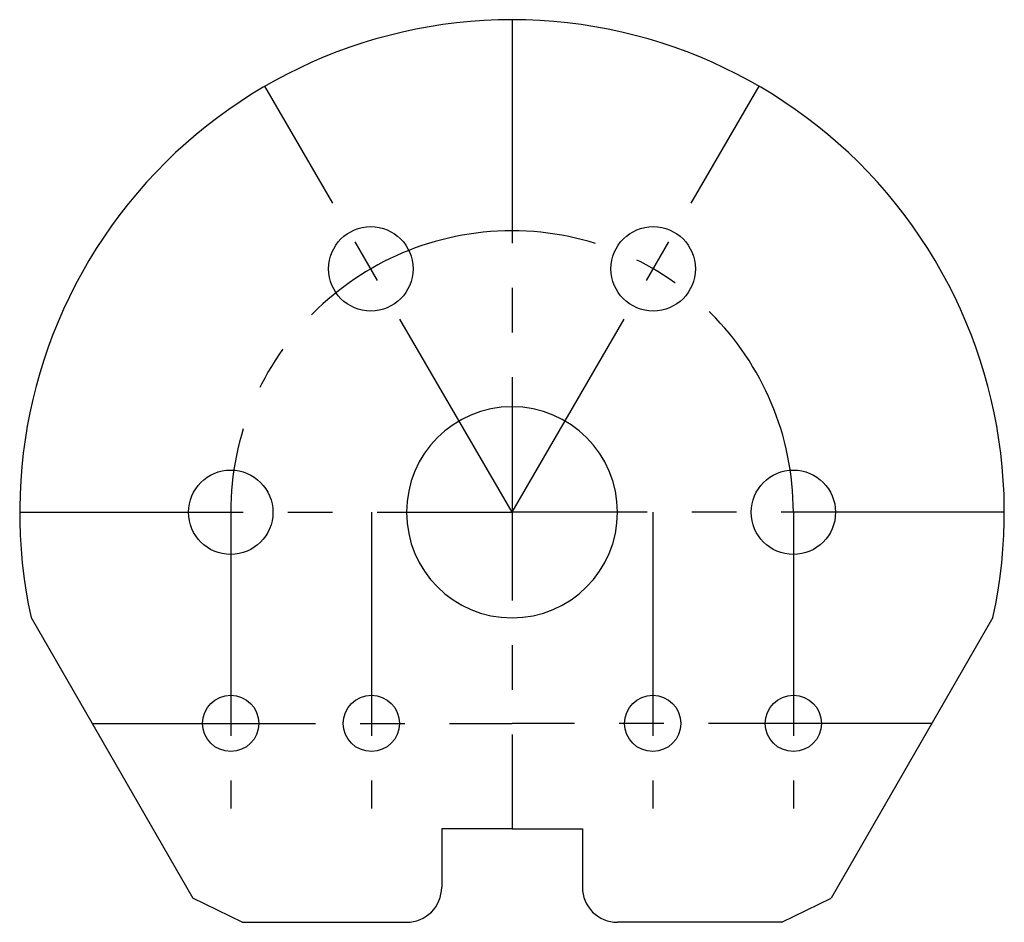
# Model space of a CAD drawing. Header units: millimetres. Extents: x 1804 to 1944, y 942 to 1070.
import ezdxf

# ---------------------------------------------------------------- set-up
doc = ezdxf.new("R2010")
doc.units = ezdxf.units.MM
doc.linetypes.add('CENTER', pattern=[50.8, 31.75, -6.35, 6.35, -6.35])
doc.layers.add('AXE', color=1, linetype='CENTER')

msp = doc.modelspace()

# ---------------------------------------------------------------- linework, layer by layer
for p, q in [((1805.98, 985.41), (1828.99, 945.56)), ((1942.75, 985.41), (1919.74, 945.56)), ((1874.37, 955.38), (1864.37, 955.38)), ((1864.37, 955.38), (1864.37, 947.11)), ((1874.37, 955.38), (1884.37, 955.38)), ((1884.37, 955.38), (1884.37, 947.11)), ((1835.98, 942.11), (1828.99, 945.56)), ((1912.75, 942.11), (1919.74, 945.56)), ((1835.98, 942.11), (1859.37, 942.11)), ((1912.75, 942.11), (1889.37, 942.11))]:
    msp.add_line(p, q)
for centre, radius in [((1854.29, 1034.98), 6), ((1894.44, 1034.98), 6), ((1834.37, 1000.38), 6), ((1914.37, 1000.38), 6), ((1834.37, 970.38), 4), ((1854.37, 970.38), 4), ((1894.37, 970.38), 4), ((1914.37, 970.38), 4)]:
    msp.add_circle(centre, radius)
for centre, radius, start, end in [((1874.37, 1000.38), 70, 90, 192.349), ((1874.37, 1000.38), 70, 347.651, 90), ((1874.37, 1000.38), 15, 90, 270), ((1874.37, 1000.38), 15, 270, 90), ((1859.37, 947.11), 5, 270, 0), ((1889.37, 947.11), 5, 180, 270)]:
    msp.add_arc(centre, radius, start, end)
at = {"layer": 'AXE'}
for p, q in [((1874.37, 1070.38), (1874.37, 955.38)), ((1874.37, 1000.38), (1839.24, 1060.93)), ((1874.37, 1000.38), (1909.49, 1060.93)), ((1804.37, 1000.38), (1874.37, 1000.38)), ((1834.37, 1000.38), (1834.37, 958.29)), ((1854.37, 1000.38), (1854.37, 958.29)), ((1944.37, 1000.38), (1874.37, 1000.38)), ((1894.37, 1000.38), (1894.37, 958.29)), ((1914.37, 1000.38), (1914.37, 958.29)), ((1814.66, 970.38), (1874.37, 970.38)), ((1934.07, 970.38), (1874.37, 970.38))]:
    msp.add_line(p, q, dxfattribs=at)
for start, end in [(90, 180), (0, 90)]:
    msp.add_arc((1874.37, 1000.38), 40, start, end, dxfattribs=at)

doc.saveas('drawing.dxf')
